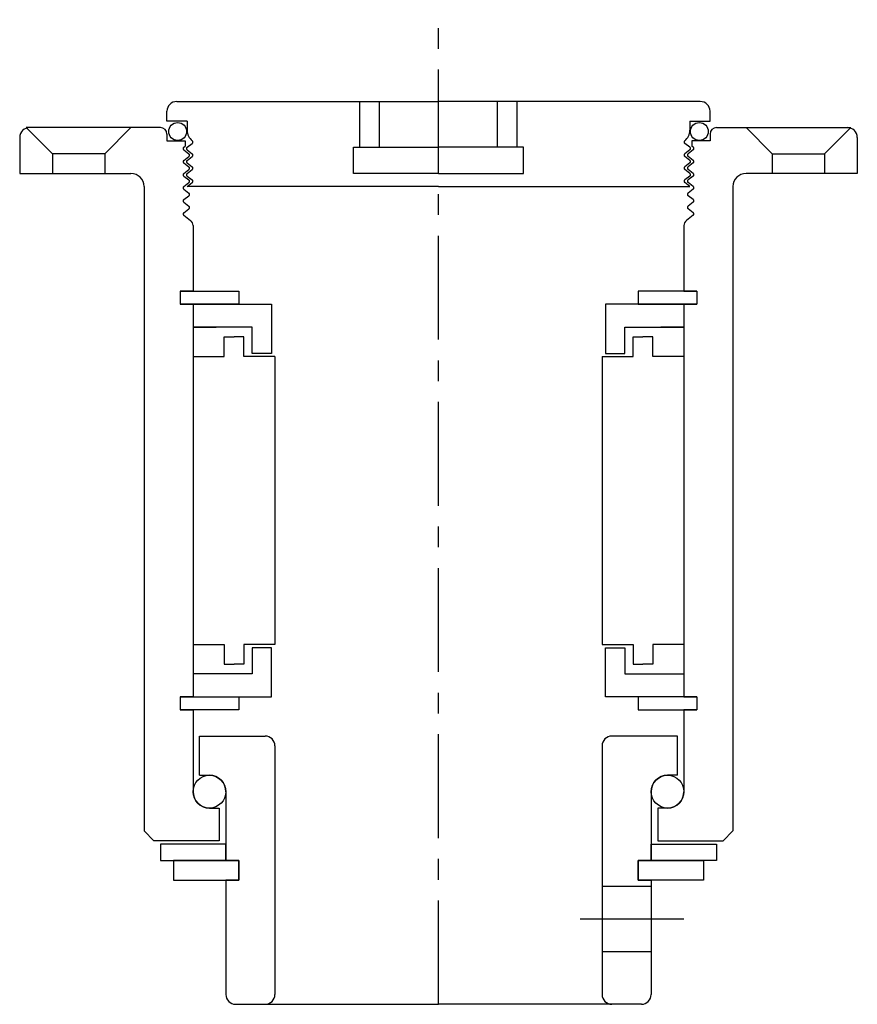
# Model space of a CAD drawing. Header units: millimetres. Extents: x -64 to 64, y -134 to 16.
import ezdxf

# ---------------------------------------------------------------- set-up
doc = ezdxf.new("R2010")
doc.units = ezdxf.units.MM
doc.header["$LTSCALE"] = 0.5
doc.header["$MEASUREMENT"] = 0
doc.linetypes.add('CENTER', pattern=[50.8, 31.75, -6.35, 6.35, -6.35])
doc.layers.get('0').update_dxf_attribs({"linetype": 'CONTINUOUS'})
doc.layers.add('Center', color=1, linetype='CENTER')

# ---------------------------------------------------------------- blocks, each defined once
blk = doc.blocks.new('42050Z-body')
for p, q in [((-47, 7), (-63, 7)), ((-63, 7), (-59, 3)), ((-42.5, 7), (-62.5, 7)), ((-47, 7), (-51, 3)), ((42.5, 7), (62.5, 7)), ((47, 7), (63, 7)), ((47, 7), (51, 3)), ((63, 7), (59, 3)), ((-64, 5.5), (-64, 0)), ((-41.5, 6), (-41.5, 5)), ((-41.5, 5), (-38.7, 5)), ((-38.7, 5), (-38.7, 4.18)), ((41.5, 5), (38.7, 5)), ((38.7, 5), (38.7, 4.18)), ((41.5, 6), (41.5, 5)), ((64, 5.5), (64, 0)), ((-38.93, 4), (-38.7, 4.18)), ((-38.93, 3.6), (-38.13, 3)), ((38.93, 3.6), (38.13, 3)), ((38.93, 4), (38.7, 4.18)), ((-51, 3), (-59, 3)), ((-59, 3), (-59, 0)), ((-51, 3), (-51, 0)), ((-38.93, 2), (-38.13, 2.6)), ((-38.93, 1.6), (-38.13, 1)), ((38.93, 2), (38.13, 2.6)), ((38.93, 1.6), (38.13, 1)), ((51, 3), (59, 3)), ((51, 3), (51, 0)), ((59, 3), (59, 0)), ((-64, 0), (-47, 0)), ((-38.93, 0), (-38.13, 0.6)), ((38.93, 0), (38.13, 0.6)), ((64, 0), (47, 0)), ((-38.93, -0.4), (-38.13, -1)), ((-38.93, -2), (-38.13, -1.4)), ((38.93, -0.4), (38.13, -1)), ((38.93, -2), (38.13, -1.4)), ((-45, -2), (-45, -100.5)), ((-38.93, -2.4), (-38.13, -3)), ((38.93, -2.4), (38.13, -3)), ((45, -2), (45, -100.5)), ((-38.93, -4), (-38.13, -3.4)), ((-38.93, -4.4), (-38.13, -5)), ((38.93, -4), (38.13, -3.4)), ((38.93, -4.4), (38.13, -5)), ((-38.93, -6), (-38.13, -5.4)), ((38.93, -6), (38.13, -5.4)), ((-38.93, -6.4), (-37.9, -7.18)), ((38.93, -6.4), (37.9, -7.18)), ((-37.5, -7.98), (-37.5, -18)), ((37.5, -7.98), (37.5, -18)), ((-39.5, -18), (-30.5, -18)), ((-37.5, -18), (-39.5, -18)), ((-39.5, -18), (-39.5, -20)), ((-30.5, -18), (-30.5, -20)), ((39.5, -18), (30.5, -18)), ((30.5, -18), (30.5, -20)), ((37.5, -18), (39.5, -18)), ((39.5, -18), (39.5, -20)), ((-30.5, -20), (-39.5, -20)), ((-39.5, -20), (-37.5, -20)), ((-37.5, -20), (-37.5, -80)), ((-37.5, -20), (-25.5, -20)), ((-25.5, -20), (-25.5, -27.5)), ((37.5, -20), (25.5, -20)), ((25.5, -20), (25.5, -27.5)), ((30.5, -20), (39.5, -20)), ((37.5, -20), (37.5, -80)), ((39.5, -20), (37.5, -20)), ((-28.5, -23.5), (-37.5, -23.5)), ((-37.5, -23.5), (-34, -23.5)), ((-28.5, -27.5), (-28.5, -23.5)), ((28.5, -23.5), (37.5, -23.5)), ((28.5, -27.5), (28.5, -23.5)), ((37.5, -23.5), (34, -23.5)), ((-32.75, -25), (-31.25, -25)), ((-32.75, -28), (-32.75, -25)), ((-29.75, -25), (-31.25, -25)), ((-29.75, -28), (-29.75, -25)), ((29.75, -25), (31.25, -25)), ((29.75, -28), (29.75, -25)), ((32.75, -25), (31.25, -25)), ((32.75, -28), (32.75, -25)), ((-37.5, -28), (-37.5, -72)), ((-37.5, -28), (-32.75, -28)), ((-25, -28), (-29.75, -28)), ((-25.5, -27.5), (-28.5, -27.5)), ((-25, -28), (-25, -72)), ((25, -28), (25, -72)), ((25, -28), (29.75, -28)), ((25.5, -27.5), (28.5, -27.5)), ((37.5, -28), (32.75, -28)), ((37.5, -28), (37.5, -72)), ((-37.5, -72), (-32.75, -72)), ((-32.75, -72), (-32.75, -75)), ((-25, -72), (-29.75, -72)), ((-29.75, -72), (-29.75, -75)), ((25, -72), (29.75, -72)), ((29.75, -72), (29.75, -75)), ((37.5, -72), (32.75, -72)), ((32.75, -72), (32.75, -75)), ((-25.5, -72.5), (-28.5, -72.5)), ((-28.5, -72.5), (-28.5, -76.5)), ((-25.5, -80), (-25.5, -72.5)), ((25.5, -72.5), (28.5, -72.5)), ((25.5, -80), (25.5, -72.5)), ((28.5, -72.5), (28.5, -76.5)), ((-32.75, -75), (-31.25, -75)), ((-29.75, -75), (-31.25, -75)), ((29.75, -75), (31.25, -75)), ((32.75, -75), (31.25, -75)), ((-28.5, -76.5), (-37.5, -76.5)), ((28.5, -76.5), (37.5, -76.5)), ((-39.5, -80), (-30.5, -80)), ((-39.5, -80), (-39.5, -82)), ((-37.5, -80), (-39.5, -80)), ((-37.5, -80), (-25.5, -80)), ((-30.5, -80), (-30.5, -82)), ((37.5, -80), (25.5, -80)), ((30.5, -80), (30.5, -82)), ((39.5, -80), (30.5, -80)), ((37.5, -80), (39.5, -80)), ((39.5, -80), (39.5, -82)), ((-30.5, -82), (-39.5, -82)), ((-39.5, -82), (-37.5, -82)), ((-37.5, -82), (-37.5, -94.5)), ((30.5, -82), (39.5, -82)), ((37.5, -82), (37.5, -94.5)), ((39.5, -82), (37.5, -82)), ((-36.5, -86), (-26.5, -86)), ((-36.5, -92), (-36.5, -86)), ((36.5, -86), (26.5, -86)), ((36.5, -92), (36.5, -86)), ((-25, -87.5), (-25, -125.5)), ((25, -87.5), (25, -125.5)), ((-36.5, -92), (-35, -92)), ((36.5, -92), (35, -92)), ((-32.5, -94.5), (-32.5, -105)), ((32.5, -94.5), (32.5, -105)), ((-35, -97), (-33.5, -97)), ((-33.5, -97), (-33.5, -102)), ((35, -97), (33.5, -97)), ((33.5, -97), (33.5, -102)), ((-45, -100.5), (-43.5, -102)), ((45, -100.5), (43.5, -102)), ((-33.5, -102), (-43.5, -102)), ((33.5, -102), (43.5, -102)), ((-32.5, -102.5), (-42.5, -102.5)), ((-42.5, -102.5), (-42.5, -105)), ((-32.5, -105), (-32.5, -102.5)), ((32.5, -102.5), (42.5, -102.5)), ((32.5, -105), (32.5, -102.5)), ((42.5, -102.5), (42.5, -105)), ((-42.5, -105), (-32.5, -105)), ((-30.5, -105), (-40.5, -105)), ((-40.5, -105), (-40.5, -108)), ((-32.5, -105), (-30.5, -105)), ((-30.5, -108), (-30.5, -105)), ((-30.5, -105), (-30.5, -108)), ((30.5, -105), (40.5, -105)), ((30.5, -105), (30.5, -108)), ((30.5, -108), (30.5, -105)), ((32.5, -105), (30.5, -105)), ((42.5, -105), (32.5, -105)), ((40.5, -105), (40.5, -108)), ((-40.5, -108), (-30.5, -108)), ((-32.5, -108), (-32.5, -125.5)), ((-30.5, -108), (-32.5, -108)), ((40.5, -108), (30.5, -108)), ((30.5, -108), (32.5, -108)), ((32.5, -108), (32.5, -125.5)), ((32.5, -109), (25, -109)), ((32.5, -119), (25, -119)), ((-31, -127), (-26.5, -127)), ((-26.5, -127), (0, -127)), ((26.5, -127), (0, -127)), ((31, -127), (26.5, -127))]:
    blk.add_line(p, q)
for centre in [(-35, -94.5), (35, -94.5)]:
    blk.add_circle(centre, 2.5)
for centre, radius, start, end in [((-62.5, 5.5), 1.5, 90, 180), ((-42.5, 6), 1, 0, 90), ((42.5, 6), 1, 90, 180), ((62.5, 5.5), 1.5, 0, 90), ((-38.78, 3.8), 0.25, 126.8699, 233.1301), ((38.78, 3.8), 0.25, 306.8699, 53.1301), ((-38.78, 1.8), 0.25, 126.8699, 233.1301), ((-38.28, 2.8), 0.25, 306.8699, 53.7141), ((38.28, 2.8), 0.25, 126.2859, 233.1301), ((38.78, 1.8), 0.25, 306.8699, 53.1301), ((-47, -2), 2, 0, 90), ((-38.28, 0.8), 0.25, 306.8699, 53.7141), ((38.28, 0.8), 0.25, 126.2859, 233.1301), ((47, -2), 2, 90, 180), ((-38.78, -0.2), 0.25, 126.8699, 233.1301), ((-38.28, -1.2), 0.25, 306.8699, 53.7141), ((38.28, -1.2), 0.25, 126.2859, 233.1301), ((38.78, -0.2), 0.25, 306.8699, 53.1301), ((-38.78, -2.2), 0.25, 126.8699, 233.1301), ((-38.28, -3.2), 0.25, 306.8699, 53.7141), ((38.28, -3.2), 0.25, 126.2859, 233.1301), ((38.78, -2.2), 0.25, 306.8699, 53.1301), ((-38.78, -4.2), 0.25, 126.8699, 233.1301), ((38.78, -4.2), 0.25, 306.8699, 53.1301), ((-38.78, -6.2), 0.25, 126.8699, 233.1301), ((-38.28, -5.2), 0.25, 306.8699, 53.7141), ((38.28, -5.2), 0.25, 126.2859, 233.1301), ((38.78, -6.2), 0.25, 306.8699, 53.1301), ((-38.5, -7.98), 1, 0, 53.1301), ((38.5, -7.98), 1, 126.8699, 180), ((-26.5, -87.5), 1.5, 0, 90), ((26.5, -87.5), 1.5, 90, 180), ((-35, -94.5), 2.5, 0, 90), ((35, -94.5), 2.5, 90, 180), ((-35, -94.5), 2.5, 180, 270), ((35, -94.5), 2.5, 270, 0), ((-31, -125.5), 1.5, 180, 270), ((-26.5, -125.5), 1.5, 270, 0), ((26.5, -125.5), 1.5, 180, 270), ((31, -125.5), 1.5, 270, 0)]:
    blk.add_arc(centre, radius, start, end)
at = {"layer": 'Center'}
for p, q in [((0, -127), (0, 23.5)), ((37.5, -114), (19, -114))]:
    blk.add_line(p, q, dxfattribs=at)
blk = doc.blocks.new('42050Z-lid')
for p, q in [((-40, 11), (-12, 11)), ((-12, 4), (-12, 11)), ((-12, 11), (-9, 11)), ((-9, 11), (0, 11)), ((-9, 4), (-9, 11)), ((9, 11), (0, 11)), ((9, 4), (9, 11)), ((12, 11), (9, 11)), ((40, 11), (12, 11)), ((12, 4), (12, 11)), ((-41.5, 8), (-41.5, 9.5)), ((41.5, 8), (41.5, 9.5)), ((-38.43, 8), (-41.5, 8)), ((-38.43, 8), (-38.43, 6.6)), ((-38.43, 8), (-38.43, 8)), ((38.43, 8), (41.5, 8)), ((38.43, 8), (38.43, 8)), ((38.43, 8), (38.43, 6.6)), ((-38.43, 4), (-37.63, 4.6)), ((-37.63, 5), (-37.63, 5)), ((37.63, 5), (37.63, 5)), ((38.43, 4), (37.63, 4.6)), ((-38.43, 3.6), (-37.63, 3)), ((-13, 4), (-9, 4)), ((-13, 0), (-13, 4)), ((-9, 4), (0, 4)), ((9, 4), (0, 4)), ((13, 4), (9, 4)), ((13, 0), (13, 4)), ((38.43, 3.6), (37.63, 3)), ((-38.43, 2), (-37.63, 2.6)), ((-38.43, 1.6), (-37.63, 1)), ((38.43, 2), (37.63, 2.6)), ((38.43, 1.6), (37.63, 1)), ((-38.43, 0), (-37.63, 0.6)), ((0, 0), (-13, 0)), ((0, 0), (13, 0)), ((38.43, 0), (37.63, 0.6)), ((-38.43, -0.4), (-37.63, -1)), ((-38.43, -2), (-37.63, -1.4)), ((38.43, -0.4), (37.63, -1)), ((38.43, -2), (37.63, -1.4)), ((0, -2), (-38.43, -2)), ((0, -2), (38.43, -2))]:
    blk.add_line(p, q)
for centre in [(-39.86, 6.41), (39.86, 6.41)]:
    blk.add_circle(centre, 1.37)
for centre, radius, start, end in [((-40, 9.5), 1.5, 90, 180), ((40, 9.5), 1.5, 0, 90), ((-36.43, 6.6), 2, 180, 233.1301), ((36.43, 6.6), 2, 306.8699, 0), ((-37.78, 4.8), 0.25, 306.8699, 53.7141), ((37.78, 4.8), 0.25, 126.2859, 233.1301), ((-38.28, 3.8), 0.25, 126.8699, 233.1301), ((38.28, 3.8), 0.25, 306.8699, 53.1301), ((-38.28, 1.8), 0.25, 126.8699, 233.1301), ((-37.78, 2.8), 0.25, 306.8699, 53.7141), ((37.78, 2.8), 0.25, 126.2859, 233.1301), ((38.28, 1.8), 0.25, 306.8699, 53.1301), ((-37.78, 0.8), 0.25, 306.8699, 53.7141), ((37.78, 0.8), 0.25, 126.2859, 233.1301), ((-38.28, -0.2), 0.25, 126.8699, 233.1301), ((-37.78, -1.2), 0.25, 306.8699, 53.7141), ((37.78, -1.2), 0.25, 126.2859, 233.1301), ((38.28, -0.2), 0.25, 306.8699, 53.1301)]:
    blk.add_arc(centre, radius, start, end)

msp = doc.modelspace()

# ---------------------------------------------------------------- block references
for name in ['42050Z-body', '42050Z-lid']:
    msp.add_blockref(name, (0, -7))

doc.saveas('drawing.dxf')
